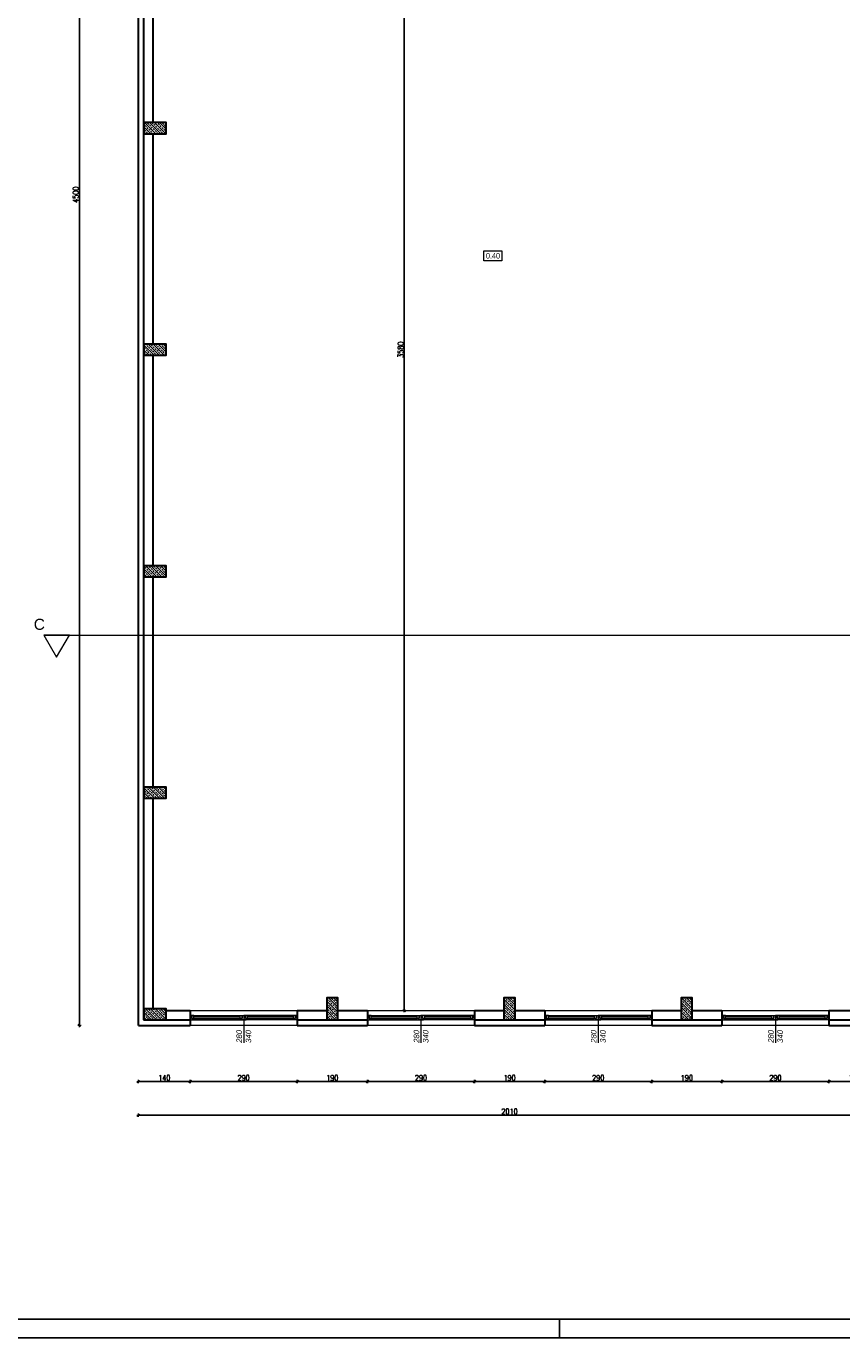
# Model space of a CAD drawing. Header units: millimetres. Extents: x 64838 to 107664, y -36848 to 0.
# Tile 41 of 109: x 75838 to 78047, y -32831 to -29279. Entities that reach past the tile are written whole.
import ezdxf

# ---------------------------------------------------------------- set-up
doc = ezdxf.new("R2010")
doc.units = ezdxf.units.MM
doc.layers.get('Defpoints').update_dxf_attribs({"color": 30})
doc.layers.add('e-cad_opisy', color=7, linetype='Continuous')
for name, color, linetype, lineweight in [('J opisy', 7, 'Continuous', 9), ('J stolarka_okna', 144, 'Continuous', 0), ('J wymiary', 1, 'Continuous', 9), ('OPIS', 7, 'Continuous', 5), ('sciany', 252, 'Continuous', 30)]:
    doc.layers.add(name, color=color, linetype=linetype, lineweight=lineweight)
doc.styles.add('ADESK2', font='simplex', dxfattribs={"width": 0.7})
doc.styles.get("Standard").update_dxf_attribs({"font": 'arial.ttf'})
doc.dimstyles.new('1-100', dxfattribs={"dimscale": 1.5, "dimtxt": 10, "dimasz": 2, "dimexe": 1, "dimexo": 1, "dimgap": 1.5, "dimtad": 1, "dimdec": 0, "dimrnd": 0.5, "dimdsep": 46, "dimtxsty": 'ADESK2', "dimblk": 'wymiar', "dimcen": -1, "dimdle": 5, "dimse1": 1, "dimse2": 1, "dimclrd": 256, "dimclre": 256, "dimclrt": 256, "dimadec": 0, "dimazin": 0, "dimtfac": 1, "dimtdec": 0, "dimtix": 1, "dimtmove": 0, "dimatfit": 3, "dimfxl": 20, "dimfxlon": 1, "dimtolj": 1, "dimtzin": 0, "dimarcsym": 0})
pattern_1 = [(135, (10492.195, -22509.741), (-6.7351921, -6.7351921), []), (135, (10492.195, -22503.006), (-6.7351921, -6.7351921), [4.7625, -2.38125])]

# ---------------------------------------------------------------- blocks, each defined once
blk = doc.blocks.new('A1_poziom')
at = {"ltscale": 0.8}
blk.add_line((210, 0), (210, 5), dxfattribs=at)
for points in [[(0, 0), (0, 297), (25, 297), (25, 594), (841, 594), (841, 0)], [(30, 5), (836, 5), (836, 589), (30, 589)]]:
    blk.add_lwpolyline(points, close=True)
blk = doc.blocks.new('wymiar')
for p, q in [((1.5, 0), (-1.5, 0)), ((1.1, 1.1), (-1.1, -1.1)), ((0, 1.5), (0, -1.5))]:
    blk.add_line(p, q)
blk = doc.blocks.new('*D1014')
at = {"layer": 'Defpoints', "color": 0, "ltscale": 4}
for p in [(76753, -28365), (76753, -31945), (76862.1, -31945)]:
    blk.add_point(p, dxfattribs=at)
at = {"layer": 'J wymiary', "lineweight": -2}
blk.add_line((76862.1, -28368), (76862.1, -31942), dxfattribs=at)
at = {"layer": 'J wymiary', "lineweight": -2, "ltscale": 4, "xscale": 3, "yscale": 3, "zscale": 3}
for p, rotation in [((76862.1, -28365), 90), ((76862.1, -31945), 270)]:
    blk.add_blockref('wymiar', p, dxfattribs=dict(at, rotation=rotation))
at = {"layer": 'J wymiary', "ltscale": 4, "insert": (76852.4, -30155), "char_height": 15, "attachment_point": 5, "rotation": 90, "style": 'ADESK2'}
blk.add_mtext('\\A1;3580', dxfattribs=at)
blk = doc.blocks.new('*D1066')
at = {"layer": 'Defpoints', "color": 0, "ltscale": 4}
for p in [(76142.1, -31985), (76282.2, -31985), (76282.2, -32136.8)]:
    blk.add_point(p, dxfattribs=at)
at = {"layer": 'J wymiary', "lineweight": -2}
blk.add_line((76145.1, -32136.8), (76279.2, -32136.8), dxfattribs=at)
at = {"layer": 'J wymiary', "lineweight": -2, "ltscale": 4, "xscale": 3, "yscale": 3, "zscale": 3, "rotation": 180}
blk.add_blockref('wymiar', (76142.1, -32136.8), dxfattribs=at)
at = {"layer": 'J wymiary', "lineweight": -2, "ltscale": 4, "xscale": 3, "yscale": 3, "zscale": 3}
blk.add_blockref('wymiar', (76282.2, -32136.8), dxfattribs=at)
at = {"layer": 'J wymiary', "ltscale": 4, "insert": (76212.2, -32127), "char_height": 15, "attachment_point": 5, "style": 'ADESK2'}
blk.add_mtext('\\A1;140', dxfattribs=at)
blk = doc.blocks.new('*D1067')
at = {"layer": 'Defpoints', "color": 0, "ltscale": 4}
for p in [(76282.2, -31985), (76572.2, -31977.2), (76572.2, -32136.8)]:
    blk.add_point(p, dxfattribs=at)
at = {"layer": 'J wymiary', "lineweight": -2}
blk.add_line((76285.2, -32136.8), (76569.2, -32136.8), dxfattribs=at)
at = {"layer": 'J wymiary', "lineweight": -2, "ltscale": 4, "xscale": 3, "yscale": 3, "zscale": 3, "rotation": 180}
blk.add_blockref('wymiar', (76282.2, -32136.8), dxfattribs=at)
at = {"layer": 'J wymiary', "lineweight": -2, "ltscale": 4, "xscale": 3, "yscale": 3, "zscale": 3}
blk.add_blockref('wymiar', (76572.2, -32136.8), dxfattribs=at)
at = {"layer": 'J wymiary', "ltscale": 4, "insert": (76427.2, -32127), "char_height": 15, "attachment_point": 5, "style": 'ADESK2'}
blk.add_mtext('\\A1;290', dxfattribs=at)
blk = doc.blocks.new('*D1068')
at = {"layer": 'Defpoints', "color": 0, "ltscale": 4}
for p in [(76572.2, -31977.2), (76762.4, -31976.9), (76762.4, -32136.8)]:
    blk.add_point(p, dxfattribs=at)
at = {"layer": 'J wymiary', "lineweight": -2}
blk.add_line((76575.2, -32136.8), (76759.4, -32136.8), dxfattribs=at)
at = {"layer": 'J wymiary', "lineweight": -2, "ltscale": 4, "xscale": 3, "yscale": 3, "zscale": 3, "rotation": 180}
blk.add_blockref('wymiar', (76572.2, -32136.8), dxfattribs=at)
at = {"layer": 'J wymiary', "lineweight": -2, "ltscale": 4, "xscale": 3, "yscale": 3, "zscale": 3}
blk.add_blockref('wymiar', (76762.4, -32136.8), dxfattribs=at)
at = {"layer": 'J wymiary', "ltscale": 4, "insert": (76667.3, -32127), "char_height": 15, "attachment_point": 5, "style": 'ADESK2'}
blk.add_mtext('\\A1;190', dxfattribs=at)
blk = doc.blocks.new('*D1069')
at = {"layer": 'Defpoints', "color": 0, "ltscale": 4}
for p in [(76762.4, -31976.9), (77052.4, -31977.2), (77052.4, -32136.8)]:
    blk.add_point(p, dxfattribs=at)
at = {"layer": 'J wymiary', "lineweight": -2}
blk.add_line((76765.4, -32136.8), (77049.4, -32136.8), dxfattribs=at)
at = {"layer": 'J wymiary', "lineweight": -2, "ltscale": 4, "xscale": 3, "yscale": 3, "zscale": 3, "rotation": 180}
blk.add_blockref('wymiar', (76762.4, -32136.8), dxfattribs=at)
at = {"layer": 'J wymiary', "lineweight": -2, "ltscale": 4, "xscale": 3, "yscale": 3, "zscale": 3}
blk.add_blockref('wymiar', (77052.4, -32136.8), dxfattribs=at)
at = {"layer": 'J wymiary', "ltscale": 4, "insert": (76907.4, -32127), "char_height": 15, "attachment_point": 5, "style": 'ADESK2'}
blk.add_mtext('\\A1;290', dxfattribs=at)
blk = doc.blocks.new('*D1070')
at = {"layer": 'Defpoints', "color": 0, "ltscale": 4}
for p in [(77052.4, -31977.2), (77242.4, -31975), (77242.4, -32136.8)]:
    blk.add_point(p, dxfattribs=at)
at = {"layer": 'J wymiary', "lineweight": -2}
blk.add_line((77055.4, -32136.8), (77239.4, -32136.8), dxfattribs=at)
at = {"layer": 'J wymiary', "lineweight": -2, "ltscale": 4, "xscale": 3, "yscale": 3, "zscale": 3, "rotation": 180}
blk.add_blockref('wymiar', (77052.4, -32136.8), dxfattribs=at)
at = {"layer": 'J wymiary', "lineweight": -2, "ltscale": 4, "xscale": 3, "yscale": 3, "zscale": 3}
blk.add_blockref('wymiar', (77242.4, -32136.8), dxfattribs=at)
at = {"layer": 'J wymiary', "ltscale": 4, "insert": (77147.4, -32127), "char_height": 15, "attachment_point": 5, "style": 'ADESK2'}
blk.add_mtext('\\A1;190', dxfattribs=at)
blk = doc.blocks.new('*D1071')
at = {"layer": 'Defpoints', "color": 0, "ltscale": 4}
for p in [(77242.4, -31975), (77532.4, -31978.9), (77532.4, -32136.8)]:
    blk.add_point(p, dxfattribs=at)
at = {"layer": 'J wymiary', "lineweight": -2}
blk.add_line((77245.4, -32136.8), (77529.4, -32136.8), dxfattribs=at)
at = {"layer": 'J wymiary', "lineweight": -2, "ltscale": 4, "xscale": 3, "yscale": 3, "zscale": 3, "rotation": 180}
blk.add_blockref('wymiar', (77242.4, -32136.8), dxfattribs=at)
at = {"layer": 'J wymiary', "lineweight": -2, "ltscale": 4, "xscale": 3, "yscale": 3, "zscale": 3}
blk.add_blockref('wymiar', (77532.4, -32136.8), dxfattribs=at)
at = {"layer": 'J wymiary', "ltscale": 4, "insert": (77387.4, -32127), "char_height": 15, "attachment_point": 5, "style": 'ADESK2'}
blk.add_mtext('\\A1;290', dxfattribs=at)
blk = doc.blocks.new('*D1072')
at = {"layer": 'Defpoints', "color": 0, "ltscale": 4}
for p in [(77532.4, -31978.9), (77722.4, -31977.7), (77722.4, -32136.8)]:
    blk.add_point(p, dxfattribs=at)
at = {"layer": 'J wymiary', "lineweight": -2}
blk.add_line((77535.4, -32136.8), (77719.4, -32136.8), dxfattribs=at)
at = {"layer": 'J wymiary', "lineweight": -2, "ltscale": 4, "xscale": 3, "yscale": 3, "zscale": 3, "rotation": 180}
blk.add_blockref('wymiar', (77532.4, -32136.8), dxfattribs=at)
at = {"layer": 'J wymiary', "lineweight": -2, "ltscale": 4, "xscale": 3, "yscale": 3, "zscale": 3}
blk.add_blockref('wymiar', (77722.4, -32136.8), dxfattribs=at)
at = {"layer": 'J wymiary', "ltscale": 4, "insert": (77627.4, -32127), "char_height": 15, "attachment_point": 5, "style": 'ADESK2'}
blk.add_mtext('\\A1;190', dxfattribs=at)
blk = doc.blocks.new('*D1073')
at = {"layer": 'Defpoints', "color": 0, "ltscale": 4}
for p in [(77722.4, -31977.7), (78012.4, -31976.7), (78012.4, -32136.8)]:
    blk.add_point(p, dxfattribs=at)
at = {"layer": 'J wymiary', "lineweight": -2}
blk.add_line((77725.4, -32136.8), (78009.4, -32136.8), dxfattribs=at)
at = {"layer": 'J wymiary', "lineweight": -2, "ltscale": 4, "xscale": 3, "yscale": 3, "zscale": 3, "rotation": 180}
blk.add_blockref('wymiar', (77722.4, -32136.8), dxfattribs=at)
at = {"layer": 'J wymiary', "lineweight": -2, "ltscale": 4, "xscale": 3, "yscale": 3, "zscale": 3}
blk.add_blockref('wymiar', (78012.4, -32136.8), dxfattribs=at)
at = {"layer": 'J wymiary', "ltscale": 4, "insert": (77867.4, -32127), "char_height": 15, "attachment_point": 5, "style": 'ADESK2'}
blk.add_mtext('\\A1;290', dxfattribs=at)
blk = doc.blocks.new('*D1074')
at = {"layer": 'Defpoints', "color": 0, "ltscale": 4}
for p in [(78012.4, -31976.7), (78152.1, -31977.7), (78152.1, -32136.8)]:
    blk.add_point(p, dxfattribs=at)
at = {"layer": 'J wymiary', "lineweight": -2}
blk.add_line((78015.4, -32136.8), (78149.1, -32136.8), dxfattribs=at)
at = {"layer": 'J wymiary', "lineweight": -2, "ltscale": 4, "xscale": 3, "yscale": 3, "zscale": 3, "rotation": 180}
blk.add_blockref('wymiar', (78012.4, -32136.8), dxfattribs=at)
at = {"layer": 'J wymiary', "lineweight": -2, "ltscale": 4, "xscale": 3, "yscale": 3, "zscale": 3}
blk.add_blockref('wymiar', (78152.1, -32136.8), dxfattribs=at)
at = {"layer": 'J wymiary', "ltscale": 4, "insert": (78082.2, -32127), "char_height": 15, "attachment_point": 5, "style": 'ADESK2'}
blk.add_mtext('\\A1;140', dxfattribs=at)
blk = doc.blocks.new('*D1103')
at = {"layer": 'Defpoints', "color": 0, "ltscale": 4}
for p in [(76142.1, -31985), (78152.1, -31985), (78152.1, -32228)]:
    blk.add_point(p, dxfattribs=at)
at = {"layer": 'J wymiary', "lineweight": -2}
blk.add_line((76145.1, -32228), (78149.1, -32228), dxfattribs=at)
at = {"layer": 'J wymiary', "lineweight": -2, "ltscale": 4, "xscale": 3, "yscale": 3, "zscale": 3, "rotation": 180}
blk.add_blockref('wymiar', (76142.1, -32228), dxfattribs=at)
at = {"layer": 'J wymiary', "lineweight": -2, "ltscale": 4, "xscale": 3, "yscale": 3, "zscale": 3}
blk.add_blockref('wymiar', (78152.1, -32228), dxfattribs=at)
at = {"layer": 'J wymiary', "ltscale": 4, "insert": (77147.1, -32218.2), "char_height": 15, "attachment_point": 5, "style": 'ADESK2'}
blk.add_mtext('\\A1;2010', dxfattribs=at)
blk = doc.blocks.new('*D1104')
at = {"layer": 'Defpoints', "color": 0, "ltscale": 4}
for p in [(75982.2, -27485), (76142.1, -27485), (76142.1, -31985)]:
    blk.add_point(p, dxfattribs=at)
at = {"layer": 'J wymiary', "lineweight": -2}
blk.add_line((75982.2, -31982), (75982.2, -27488), dxfattribs=at)
at = {"layer": 'J wymiary', "lineweight": -2, "ltscale": 4, "xscale": 3, "yscale": 3, "zscale": 3}
for p, rotation in [((75982.2, -27485), 90), ((75982.2, -31985), 270)]:
    blk.add_blockref('wymiar', p, dxfattribs=dict(at, rotation=rotation))
at = {"layer": 'J wymiary', "ltscale": 4, "insert": (75972.4, -29735), "char_height": 15, "attachment_point": 5, "rotation": 90, "style": 'ADESK2'}
blk.add_mtext('\\A1;4500', dxfattribs=at)
blk = doc.blocks.new('*D1187')
at = {"layer": 'Defpoints', "color": 0, "ltscale": 4}
for p in [(82232.1, -27104.2), (76142.1, -27497.5), (82232.1, -29537.5)]:
    blk.add_point(p, dxfattribs=at)
at = {"layer": 'J wymiary', "lineweight": -2, "ltscale": 4}
blk.add_line((76145.1, -27104.2), (82229.1, -27104.2), dxfattribs=at)
at = {"layer": 'J wymiary', "lineweight": -2, "ltscale": 4, "xscale": 3, "yscale": 3, "zscale": 3, "rotation": 180}
blk.add_blockref('wymiar', (76142.1, -27104.2), dxfattribs=at)
at = {"layer": 'J wymiary', "lineweight": -2, "ltscale": 4, "xscale": 3, "yscale": 3, "zscale": 3}
blk.add_blockref('wymiar', (82232.1, -27104.2), dxfattribs=at)
at = {"layer": 'J wymiary', "ltscale": 4, "insert": (79187.1, -27094.4), "char_height": 15, "attachment_point": 5, "style": 'ADESK2'}
blk.add_mtext('\\A1;6090', dxfattribs=at)

msp = doc.modelspace()

# ---------------------------------------------------------------- hatches: boundary and pattern name
at = {"layer": 'J opisy'}
h = msp.add_hatch(dxfattribs=at)
h.set_pattern_fill('ANSI33', color=256, scale=1.5, angle=90, style=0)
h.set_pattern_definition(pattern_1)
h.paths.add_polyline_path([(76217.12, -29569.98), (76217.12, -29539.98), (76187.12, -29554.98)])
h.paths.add_polyline_path([(76217.12, -29569.98), (76187.12, -29554.98), (76157.12, -29569.98)])
h.paths.add_polyline_path([(76187.12, -29554.98), (76217.12, -29539.98), (76157.12, -29539.98)])
h.paths.add_polyline_path([(76187.12, -29554.98), (76157.12, -29539.98), (76157.12, -29569.98)])
h = msp.add_hatch(dxfattribs=at)
h.set_pattern_fill('ANSI33', color=256, scale=1.5, angle=90, style=0)
h.paths.add_polyline_path([(76217.12, -30169.98), (76217.12, -30139.98), (76187.12, -30154.98)])
h.paths.add_polyline_path([(76217.12, -30169.98), (76187.12, -30154.98), (76157.12, -30169.98)])
h.paths.add_polyline_path([(76187.12, -30154.98), (76217.12, -30139.98), (76157.12, -30139.98)])
h.paths.add_polyline_path([(76187.12, -30154.98), (76157.12, -30139.98), (76157.12, -30169.98)])
h = msp.add_hatch(dxfattribs=at)
h.set_pattern_fill('ANSI33', color=256, scale=1.5, angle=90, style=0)
h.paths.add_polyline_path([(76217.12, -30769.98), (76217.12, -30739.98), (76187.12, -30754.98)])
h.paths.add_polyline_path([(76217.12, -30769.98), (76187.12, -30754.98), (76157.12, -30769.98)])
h.paths.add_polyline_path([(76187.12, -30754.98), (76217.12, -30739.98), (76157.12, -30739.98)])
h.paths.add_polyline_path([(76187.12, -30754.98), (76157.12, -30739.98), (76157.12, -30769.98)])
h = msp.add_hatch(dxfattribs=at)
h.set_pattern_fill('ANSI33', color=256, scale=1.5, angle=90, style=0)
h.paths.add_polyline_path([(76217.12, -31369.98), (76217.12, -31339.98), (76187.12, -31354.98)])
h.paths.add_polyline_path([(76217.12, -31369.98), (76187.12, -31354.98), (76157.12, -31369.98)])
h.paths.add_polyline_path([(76187.12, -31354.98), (76217.12, -31339.98), (76157.12, -31339.98)])
h.paths.add_polyline_path([(76187.12, -31354.98), (76157.12, -31339.98), (76157.12, -31369.98)])
h = msp.add_hatch(dxfattribs=at)
h.set_pattern_fill('ANSI33', color=256, scale=1.5, angle=90, style=0)
h.set_pattern_definition(pattern_1)
h.paths.add_polyline_path([(76682.12, -31909.98), (76652.12, -31909.98), (76667.12, -31939.98)])
h.paths.add_polyline_path([(76682.12, -31909.98), (76667.12, -31939.98), (76682.12, -31969.98)])
h.paths.add_polyline_path([(76667.12, -31939.98), (76652.12, -31909.98), (76652.12, -31969.98)])
h.paths.add_polyline_path([(76667.12, -31939.98), (76652.12, -31969.98), (76682.12, -31969.98)])
h = msp.add_hatch(dxfattribs=at)
h.set_pattern_fill('ANSI33', color=256, scale=1.5, angle=90, style=0)
h.set_pattern_definition(pattern_1)
h.paths.add_polyline_path([(77162.12, -31909.98), (77132.12, -31909.98), (77147.12, -31939.98)])
h.paths.add_polyline_path([(77162.12, -31909.98), (77147.12, -31939.98), (77162.12, -31969.98)])
h.paths.add_polyline_path([(77147.12, -31939.98), (77132.12, -31909.98), (77132.12, -31969.98)])
h.paths.add_polyline_path([(77147.12, -31939.98), (77132.12, -31969.98), (77162.12, -31969.98)])
h = msp.add_hatch(dxfattribs=at)
h.set_pattern_fill('ANSI33', color=256, scale=1.5, angle=90, style=0)
h.set_pattern_definition(pattern_1)
h.paths.add_polyline_path([(77642.12, -31909.98), (77612.12, -31909.98), (77627.12, -31939.98)])
h.paths.add_polyline_path([(77642.12, -31909.98), (77627.12, -31939.98), (77642.12, -31969.98)])
h.paths.add_polyline_path([(77627.12, -31939.98), (77612.12, -31909.98), (77612.12, -31969.98)])
h.paths.add_polyline_path([(77627.12, -31939.98), (77612.12, -31969.98), (77642.12, -31969.98)])
h = msp.add_hatch(dxfattribs=at)
h.set_pattern_fill('ANSI33', color=256, scale=1.5, angle=90, style=0)
h.set_pattern_definition(pattern_1)
h.paths.add_polyline_path([(76217.12, -31969.98), (76217.12, -31939.98), (76187.12, -31954.98)])
h.paths.add_polyline_path([(76217.12, -31969.98), (76187.12, -31954.98), (76157.12, -31969.98)])
h.paths.add_polyline_path([(76187.12, -31954.98), (76217.12, -31939.98), (76157.12, -31939.98)])
h.paths.add_polyline_path([(76187.12, -31954.98), (76157.12, -31939.98), (76157.12, -31969.98)])

# ---------------------------------------------------------------- linework, layer by layer
at = {"layer": 'J stolarka_okna'}
for p, q in [((76282.24, -31944.98), (76572.24, -31944.98)), ((76762.36, -31944.98), (77052.36, -31944.98)), ((77242.36, -31944.98), (77532.36, -31944.98)), ((77722.36, -31944.98), (78012.36, -31944.98)), ((76572.24, -31984.98), (76282.24, -31984.98)), ((77052.36, -31984.98), (76762.36, -31984.98)), ((77532.36, -31984.98), (77242.36, -31984.98)), ((78012.36, -31984.98), (77722.36, -31984.98))]:
    msp.add_line(p, q, dxfattribs=at)
at = {"layer": 'J stolarka_okna', "linetype": 'Continuous', "lineweight": 9}
for p, q in [((76282.24, -31957.98), (76427.24, -31957.98)), ((76292.24, -31961.98), (76417.24, -31961.98)), ((76292.24, -31965.98), (76417.24, -31965.98)), ((76572.24, -31957.98), (76427.24, -31957.98)), ((76562.24, -31961.98), (76437.24, -31961.98)), ((76562.24, -31965.98), (76437.24, -31965.98)), ((76762.36, -31957.98), (76907.36, -31957.98)), ((76772.36, -31961.98), (76897.36, -31961.98)), ((76772.36, -31965.98), (76897.36, -31965.98)), ((77052.36, -31957.98), (76907.36, -31957.98)), ((77042.36, -31961.98), (76917.36, -31961.98)), ((77042.36, -31965.98), (76917.36, -31965.98)), ((77242.36, -31957.98), (77387.36, -31957.98)), ((77252.36, -31961.98), (77377.36, -31961.98)), ((77252.36, -31965.98), (77377.36, -31965.98)), ((77532.36, -31957.98), (77387.36, -31957.98)), ((77522.36, -31961.98), (77397.36, -31961.98)), ((77522.36, -31965.98), (77397.36, -31965.98)), ((77722.36, -31957.98), (77867.36, -31957.98)), ((77732.36, -31961.98), (77857.36, -31961.98)), ((77732.36, -31965.98), (77857.36, -31965.98)), ((78012.36, -31957.98), (77867.36, -31957.98)), ((78002.36, -31961.98), (77877.36, -31961.98)), ((78002.36, -31965.98), (77877.36, -31965.98)), ((76282.24, -31969.98), (76427.24, -31969.98)), ((76572.24, -31969.98), (76427.24, -31969.98)), ((76762.36, -31969.98), (76907.36, -31969.98)), ((77052.36, -31969.98), (76907.36, -31969.98)), ((77242.36, -31969.98), (77387.36, -31969.98)), ((77532.36, -31969.98), (77387.36, -31969.98)), ((77722.36, -31969.98), (77867.36, -31969.98)), ((78012.36, -31969.98), (77867.36, -31969.98))]:
    msp.add_line(p, q, dxfattribs=at)
for points in [[(76286.74, -31957.98), (76282.24, -31957.98), (76282.24, -31969.98), (76288.99, -31969.98), (76288.99, -31965.98), (76286.74, -31965.98)], [(76292.24, -31957.98), (76286.74, -31957.98), (76286.74, -31965.98), (76292.24, -31965.98)], [(76417.24, -31957.98), (76422.74, -31957.98), (76422.74, -31965.98), (76417.24, -31965.98)], [(76422.74, -31957.98), (76427.24, -31957.98), (76427.24, -31969.98), (76420.49, -31969.98), (76420.49, -31965.98), (76422.74, -31965.98)], [(76431.74, -31957.98), (76427.24, -31957.98), (76427.24, -31969.98), (76433.99, -31969.98), (76433.99, -31965.98), (76431.74, -31965.98)], [(76437.24, -31957.98), (76431.74, -31957.98), (76431.74, -31965.98), (76437.24, -31965.98)], [(76562.24, -31957.98), (76567.74, -31957.98), (76567.74, -31965.98), (76562.24, -31965.98)], [(76567.74, -31957.98), (76572.24, -31957.98), (76572.24, -31969.98), (76565.49, -31969.98), (76565.49, -31965.98), (76567.74, -31965.98)], [(76766.86, -31957.98), (76762.36, -31957.98), (76762.36, -31969.98), (76769.11, -31969.98), (76769.11, -31965.98), (76766.86, -31965.98)], [(76772.36, -31957.98), (76766.86, -31957.98), (76766.86, -31965.98), (76772.36, -31965.98)], [(76897.36, -31957.98), (76902.86, -31957.98), (76902.86, -31965.98), (76897.36, -31965.98)], [(76902.86, -31957.98), (76907.36, -31957.98), (76907.36, -31969.98), (76900.61, -31969.98), (76900.61, -31965.98), (76902.86, -31965.98)], [(76911.86, -31957.98), (76907.36, -31957.98), (76907.36, -31969.98), (76914.11, -31969.98), (76914.11, -31965.98), (76911.86, -31965.98)], [(76917.36, -31957.98), (76911.86, -31957.98), (76911.86, -31965.98), (76917.36, -31965.98)], [(77042.36, -31957.98), (77047.86, -31957.98), (77047.86, -31965.98), (77042.36, -31965.98)], [(77047.86, -31957.98), (77052.36, -31957.98), (77052.36, -31969.98), (77045.61, -31969.98), (77045.61, -31965.98), (77047.86, -31965.98)], [(77246.86, -31957.98), (77242.36, -31957.98), (77242.36, -31969.98), (77249.11, -31969.98), (77249.11, -31965.98), (77246.86, -31965.98)], [(77252.36, -31957.98), (77246.86, -31957.98), (77246.86, -31965.98), (77252.36, -31965.98)], [(77377.36, -31957.98), (77382.86, -31957.98), (77382.86, -31965.98), (77377.36, -31965.98)], [(77382.86, -31957.98), (77387.36, -31957.98), (77387.36, -31969.98), (77380.61, -31969.98), (77380.61, -31965.98), (77382.86, -31965.98)], [(77391.86, -31957.98), (77387.36, -31957.98), (77387.36, -31969.98), (77394.11, -31969.98), (77394.11, -31965.98), (77391.86, -31965.98)], [(77397.36, -31957.98), (77391.86, -31957.98), (77391.86, -31965.98), (77397.36, -31965.98)], [(77522.36, -31957.98), (77527.86, -31957.98), (77527.86, -31965.98), (77522.36, -31965.98)], [(77527.86, -31957.98), (77532.36, -31957.98), (77532.36, -31969.98), (77525.61, -31969.98), (77525.61, -31965.98), (77527.86, -31965.98)], [(77726.86, -31957.98), (77722.36, -31957.98), (77722.36, -31969.98), (77729.11, -31969.98), (77729.11, -31965.98), (77726.86, -31965.98)], [(77732.36, -31957.98), (77726.86, -31957.98), (77726.86, -31965.98), (77732.36, -31965.98)], [(77857.36, -31957.98), (77862.86, -31957.98), (77862.86, -31965.98), (77857.36, -31965.98)], [(77862.86, -31957.98), (77867.36, -31957.98), (77867.36, -31969.98), (77860.61, -31969.98), (77860.61, -31965.98), (77862.86, -31965.98)], [(77871.86, -31957.98), (77867.36, -31957.98), (77867.36, -31969.98), (77874.11, -31969.98), (77874.11, -31965.98), (77871.86, -31965.98)], [(77877.36, -31957.98), (77871.86, -31957.98), (77871.86, -31965.98), (77877.36, -31965.98)], [(78002.36, -31957.98), (78007.86, -31957.98), (78007.86, -31965.98), (78002.36, -31965.98)], [(78007.86, -31957.98), (78012.36, -31957.98), (78012.36, -31969.98), (78005.61, -31969.98), (78005.61, -31965.98), (78007.86, -31965.98)]]:
    msp.add_lwpolyline(points, close=True, dxfattribs=at)
at = {"layer": 'OPIS'}
msp.add_line((75885.95, -30927.97), (78378.78, -30927.97), dxfattribs=at)
for points in [[(77126.79, -29913.97), (77078.04, -29913.97), (77078.04, -29887.1), (77126.79, -29887.1)], [(75920.59, -30987.97), (75955.23, -30927.97), (75885.95, -30927.97)]]:
    msp.add_lwpolyline(points, close=True, dxfattribs=at)
at = {"layer": 'sciany'}
for p, q in [((76142.12, -31984.98), (76142.12, -27484.98)), ((76157.12, -31969.98), (76157.12, -27499.98)), ((76182.12, -29539.98), (76182.12, -28969.98)), ((76182.12, -30139.98), (76182.12, -29569.98)), ((76182.12, -30739.98), (76182.12, -30169.98)), ((76182.12, -31339.98), (76182.12, -30769.98)), ((76182.12, -31939.98), (76182.12, -31369.98)), ((76217.12, -31944.98), (76282.24, -31944.98)), ((76282.24, -31944.98), (76282.24, -31984.98)), ((76572.24, -31944.98), (76652.12, -31944.98)), ((76572.24, -31944.98), (76572.24, -31984.98)), ((76682.12, -31944.98), (76762.36, -31944.98)), ((76762.36, -31944.98), (76762.36, -31984.98)), ((77052.36, -31944.98), (77132.12, -31944.98)), ((77052.36, -31944.98), (77052.36, -31984.98)), ((77162.12, -31944.98), (77242.36, -31944.98)), ((77242.36, -31944.98), (77242.36, -31984.98)), ((77532.36, -31944.98), (77612.12, -31944.98)), ((77532.36, -31944.98), (77532.36, -31984.98)), ((77642.12, -31944.98), (77722.36, -31944.98)), ((77722.36, -31944.98), (77722.36, -31984.98)), ((78012.36, -31944.98), (78077.12, -31944.98)), ((78012.36, -31944.98), (78012.36, -31984.98)), ((76142.12, -31984.98), (76282.24, -31984.98)), ((76167.12, -31969.98), (76282.24, -31969.98)), ((76572.24, -31969.98), (76762.36, -31969.98)), ((76572.24, -31984.98), (76762.36, -31984.98)), ((77052.36, -31969.98), (77242.36, -31969.98)), ((77052.36, -31984.98), (77242.36, -31984.98)), ((77532.36, -31969.98), (77722.36, -31969.98)), ((77532.36, -31984.98), (77722.36, -31984.98)), ((78012.36, -31969.98), (78087.12, -31969.98)), ((78012.36, -31984.98), (78152.12, -31984.98))]:
    msp.add_line(p, q, dxfattribs=at)
for points in [[(76157.12, -29539.98), (76157.12, -29569.98), (76217.12, -29569.98), (76217.12, -29539.98)], [(76157.12, -30139.98), (76157.12, -30169.98), (76217.12, -30169.98), (76217.12, -30139.98)], [(76157.12, -30739.98), (76157.12, -30769.98), (76217.12, -30769.98), (76217.12, -30739.98)], [(76157.12, -31339.98), (76157.12, -31369.98), (76217.12, -31369.98), (76217.12, -31339.98)], [(76652.12, -31969.98), (76682.12, -31969.98), (76682.12, -31909.98), (76652.12, -31909.98)], [(77132.12, -31969.98), (77162.12, -31969.98), (77162.12, -31909.98), (77132.12, -31909.98)], [(77612.12, -31969.98), (77642.12, -31969.98), (77642.12, -31909.98), (77612.12, -31909.98)], [(76157.12, -31939.98), (76157.12, -31969.98), (76217.12, -31969.98), (76217.12, -31939.98)]]:
    msp.add_lwpolyline(points, close=True, dxfattribs=at)

# ---------------------------------------------------------------- block references
at = {"layer": 'e-cad_opisy', "ltscale": 4, "xscale": 10, "yscale": 10, "zscale": 10}
msp.add_blockref('A1_poziom', (75182.18, -32831.02), dxfattribs=at)

# ---------------------------------------------------------------- texts
at = {"layer": 'OPIS', "insert": (77102.42, -29900.53), "char_height": 15, "width": 48.75, "attachment_point": 5, "line_spacing_factor": 0.857143}
msp.add_mtext('{\\fArial Narrow|b0|i0|c238|p34;0.40}', dxfattribs=at)
at = {"layer": 'OPIS', "insert": (75873.79, -30898.91), "char_height": 30, "width": 162.4495, "attachment_point": 5}
msp.add_mtext('C', dxfattribs=at)

# ---------------------------------------------------------------- dimensions: what is measured, and where the dimension line sits
at = {"layer": 'J wymiary', "ltscale": 4}
dim = msp.add_linear_dim(base=(82232.12, -27104.18), p1=(76142.12, -27497.5), p2=(82232.12, -29537.48), dimstyle='1-100', override={"dimblk": 'wymiar', "dimtmove": 1}, dxfattribs=at)
dim.commit()
dim.dimension.update_dxf_attribs({"geometry": '*D1187', "text_midpoint": (79187.12, -27094.43)})
at = {"layer": 'J wymiary'}
for base, p1, p2, picture, middle in [((75982.2, -27484.98), (76142.12, -31984.98), (76142.12, -27484.98), '*D1104', (75972.45, -29734.98)), ((76862.14, -31944.98), (76752.97, -28364.98), (76752.97, -31944.98), '*D1014', (76852.39, -30154.98))]:
    dim = msp.add_linear_dim(base=base, p1=p1, p2=p2, angle=90, dimstyle='1-100', override={"dimblk": 'wymiar'}, dxfattribs=at)
    dim.commit()
    dim.dimension.update_dxf_attribs({"geometry": picture, "text_midpoint": middle})
for base, p1, p2, picture, middle in [((76282.24, -32136.8), (76142.12, -31984.98), (76282.24, -31984.98), '*D1066', (76212.18, -32127.05)), ((76762.36, -32136.8), (76572.24, -31977.19), (76762.36, -31976.95), '*D1068', (76667.3, -32127.05)), ((77242.36, -32136.8), (77052.36, -31977.19), (77242.36, -31975.02), '*D1070', (77147.36, -32127.05)), ((77722.36, -32136.8), (77532.36, -31978.88), (77722.36, -31977.67), '*D1072', (77627.36, -32127.05)), ((78152.12, -32136.8), (78012.36, -31976.7), (78152.12, -31977.67), '*D1074', (78082.24, -32127.05))]:
    dim = msp.add_linear_dim(base=base, p1=p1, p2=p2, dimstyle='1-100', override={"dimblk": 'wymiar'}, dxfattribs=at)
    dim.commit()
    dim.dimension.update_dxf_attribs({"geometry": picture, "text_midpoint": middle})

# ---------------------------------------------------------------- next in the draw order: texts
at = {"layer": 'J opisy', "char_height": 15, "width": 30.2063, "attachment_point": 5, "rotation": 90, "bg_fill": 2}
for insert in [(76427.62, -32014.79), (76907.73, -32014.79), (77387.73, -32014.79), (77867.73, -32014.79)]:
    msp.add_mtext('{\\fArial|b0|i1|c238|p18;280\\P340}', dxfattribs=dict(at, insert=insert))

# ---------------------------------------------------------------- next in the draw order: linework, layer by layer
at = {"layer": 'J opisy', "linetype": 'Continuous', "lineweight": 9}
for p, q in [((76427.24, -31969.98), (76427.24, -32032.15)), ((76907.36, -31969.98), (76907.36, -32032.15)), ((77387.36, -31969.98), (77387.36, -32032.15)), ((77867.36, -31969.98), (77867.36, -32032.15))]:
    msp.add_line(p, q, dxfattribs=at)

# ---------------------------------------------------------------- next in the draw order: dimensions: what is measured, and where the dimension line sits
at = {"layer": 'J wymiary'}
for base, p1, p2, picture, middle in [((78152.12, -32227.95), (76142.12, -31984.98), (78152.12, -31984.98), '*D1103', (77147.12, -32218.2)), ((76572.24, -32136.8), (76282.24, -31984.98), (76572.24, -31977.19), '*D1067', (76427.24, -32127.05)), ((77052.36, -32136.8), (76762.36, -31976.95), (77052.36, -31977.19), '*D1069', (76907.36, -32127.05)), ((77532.36, -32136.8), (77242.36, -31975.02), (77532.36, -31978.88), '*D1071', (77387.36, -32127.05)), ((78012.36, -32136.8), (77722.36, -31977.67), (78012.36, -31976.7), '*D1073', (77867.36, -32127.05))]:
    dim = msp.add_linear_dim(base=base, p1=p1, p2=p2, dimstyle='1-100', override={"dimblk": 'wymiar'}, dxfattribs=at)
    dim.commit()
    dim.dimension.update_dxf_attribs({"geometry": picture, "text_midpoint": middle})

doc.saveas('drawing.dxf')
